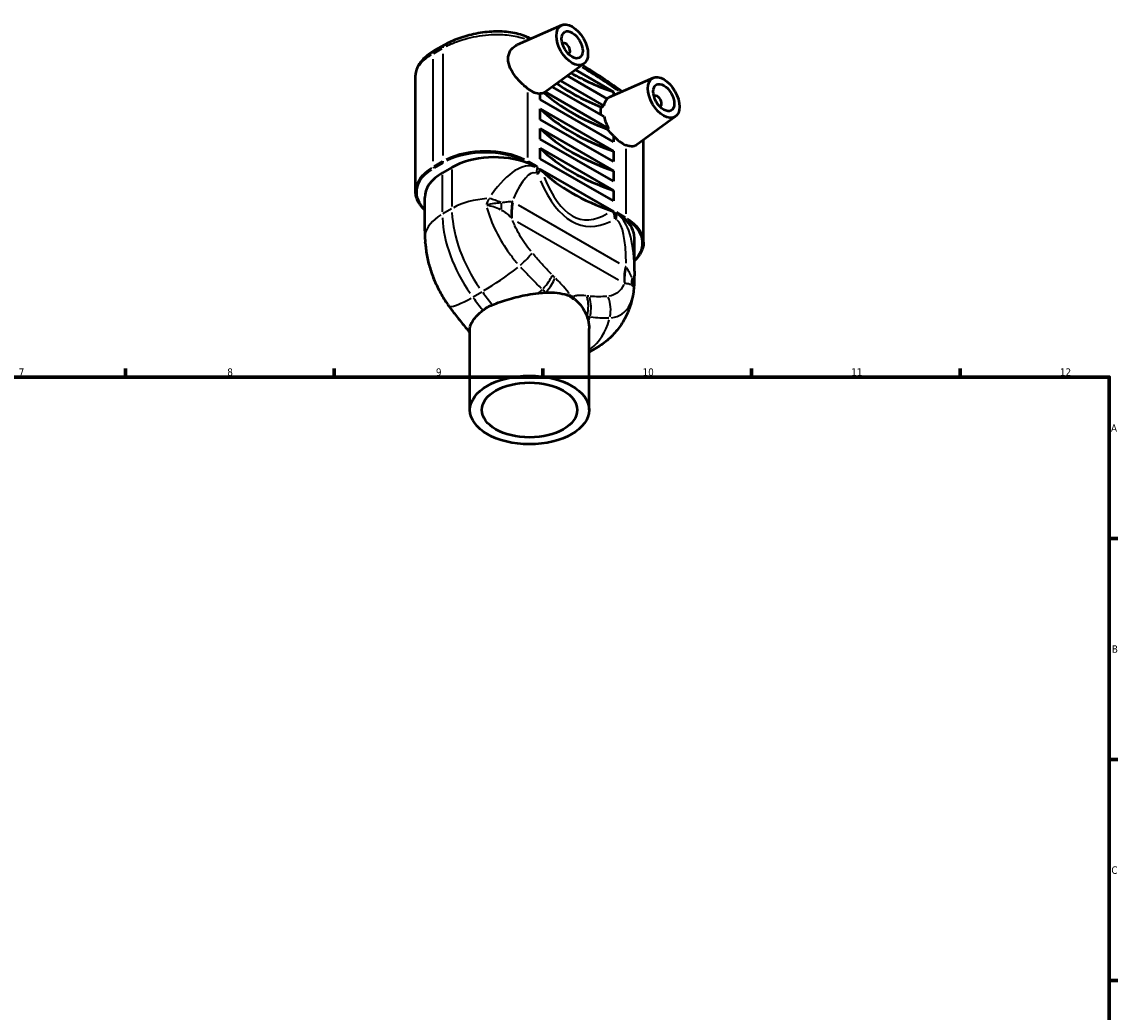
# Model space of a CAD drawing. Header units: millimetres. Extents: x 0 to 890, y 0 to 829.
# Tile 5 of 5: x 456 to 824, y 361 to 693. Entities that reach past the tile are written whole.
import ezdxf

# ---------------------------------------------------------------- set-up
doc = ezdxf.new("R2010")
doc.units = ezdxf.units.MM
for name, color, linetype, lineweight in [('Border (ISO)', 7, 'Continuous', 70), ('Visible (ISO)', 7, 'Continuous', 50), ('Visible Narrow (ISO)', 7, 'Continuous', 35)]:
    doc.layers.add(name, color=color, linetype=linetype, lineweight=lineweight)
doc.styles.add('Note Text (ISO)', font='tahoma.ttf')

# ---------------------------------------------------------------- blocks, each defined once
blk = doc.blocks.new('Borders Default Border')
at = {"layer": 'Border (ISO)'}
for p, q in [((490.58, 574), (490.58, 576.9)), ((560.67, 574), (560.67, 576.9)), ((630.75, 574), (630.75, 576.9)), ((700.83, 574), (700.83, 576.9)), ((770.92, 574), (770.92, 576.9)), ((821, 519.75), (823.9, 519.75)), ((821, 445.5), (823.9, 445.5)), ((821, 371.25), (823.9, 371.25))]:
    blk.add_line(p, q, dxfattribs=at)
at = {"layer": 'Border (ISO)', "flags": 128}
blk.add_lwpolyline([(20, 20), (20, 574), (821, 574), (821, 20), (20, 20)], dxfattribs=at)
at = {"layer": 'Border (ISO)', "color": 232, "true_color": 0xca0064, "char_height": 2.5, "attachment_point": 7, "style": 'Note Text (ISO)'}
for s, insert in [('7', (454.77, 574.4)), ('8', (524.81, 574.34)), ('9', (594.88, 574.35)), ('10', (664.29, 574.35)), ('11', (734.37, 574.4)), ('12', (804.46, 574.4)), ('A', (821.59, 555.62)), ('B', (821.89, 481.37)), ('C', (821.73, 407.08))]:
    blk.add_mtext(s, dxfattribs=dict(at, insert=insert))

msp = doc.modelspace()

# ---------------------------------------------------------------- linework, layer by layer
at = {"layer": 'Visible (ISO)'}
for p, q in [((637.135, 692.197), (622.152, 685.587)), ((597.619, 685.475), (594.437, 683.643)), ((637.519, 686.087), (637.344, 685.987)), ((639.515, 682.621), (639.34, 682.52)), ((644.606, 679.223), (631.721, 669.838)), ((588.038, 636.398), (588.038, 675.335)), ((652.42, 667.456), (639.034, 675.164)), ((641.742, 677.137), (654.533, 669.771)), ((667.894, 674.484), (652.982, 667.905)), ((651.352, 661.449), (633.957, 671.466)), ((636.665, 673.438), (651.222, 665.055)), ((629.925, 667.165), (629.925, 669.231)), ((654.533, 652.995), (629.925, 667.165)), ((631.583, 669.743), (652.875, 657.481)), ((654.533, 669.771), (654.533, 668.589)), ((668.278, 668.374), (668.103, 668.274)), ((629.925, 660.543), (629.925, 664.075)), ((629.925, 664.075), (654.533, 649.905)), ((670.274, 664.908), (670.1, 664.807)), ((654.533, 646.373), (629.925, 660.543)), ((675.366, 661.51), (661.988, 651.767)), ((629.925, 653.921), (629.925, 657.453)), ((629.925, 657.453), (654.533, 643.282)), ((654.533, 639.751), (629.925, 653.921)), ((654.533, 655.06), (654.533, 652.995)), ((664.6, 619.296), (664.6, 653.669)), ((629.925, 647.299), (629.925, 650.831)), ((629.925, 650.831), (654.533, 636.66)), ((654.533, 649.905), (654.533, 646.373)), ((600.227, 644.378), (597.045, 642.546)), ((654.533, 633.129), (629.925, 647.299)), ((654.611, 629.552), (629.847, 643.812)), ((654.533, 643.282), (654.533, 639.751)), ((591.114, 623.059), (591.114, 634.3)), ((654.533, 636.66), (654.533, 633.129)), ((661.524, 609.499), (661.524, 620.74)), ((606.319, 562.934), (606.319, 590.258)), ((646.319, 562.934), (646.319, 590.258)), ((648.852, 583.826), (646.319, 582.368))]:
    msp.add_line(p, q, dxfattribs=at)
for centre, major_axis, ratio in [((640.638, 685.576), (-3.743, 6.499), 0.5780931), ((640.638, 685.576), (-2.495, 4.333), 0.5780931), ((671.397, 667.863), (-3.743, 6.499), 0.5780931), ((671.397, 667.863), (-2.495, 4.333), 0.5780931), ((626.319, 562.934), (20, 0), 0.5758617), ((626.319, 562.934), (16, 0), 0.5758617)]:
    msp.add_ellipse(centre, major_axis=major_axis, ratio=ratio, dxfattribs=at)
for centre, major_axis, ratio, start_param, end_param in [((638.517, 684.354), (-0.998, 1.733), 0.5780931, 2.9593736, 6.4654043), ((689.008, 703.794), (-68.405, 0), 0.5758617, 0.7791742, 1.0425917), ((626.849, 677.635), (4.594, -7.978), 0.5780931, 5.3360544, 5.9918648), ((689.008, 697.172), (-68.405, 0), 0.5758617, 0.6732337, 0.9709775), ((689.008, 690.55), (-68.405, 0), 0.5758617, 0.5645373, 1.006259), ((626.849, 677.635), (4.594, -7.978), 0.5780931, 0.0306581, 0.0620231), ((657.609, 659.922), (-4.594, 7.978), 0.5780931, 0.1388815, 0.5927549), ((669.276, 666.641), (-0.998, 1.733), 0.5780931, 2.9593736, 6.4654043), ((689.008, 683.928), (-68.405, 0), 0.5758617, 0.5282047, 1.0425917), ((657.609, 659.922), (-4.594, 7.978), 0.5780931, 1.0668642, 1.5440056), ((689.008, 677.306), (-68.405, 0), 0.5758617, 0.5282047, 1.0425917), ((657.609, 659.922), (-4.594, 7.978), 0.5780931, 1.8659843, 2.5217946), ((614.546, 636.132), (20.25, 0), 0.5758617, 0.9844884, 2.3561945), ((689.008, 670.684), (-68.405, 0), 0.5758617, 0.5282047, 1.0425917), ((611.364, 634.3), (-20.25, 0), 0.5758617, 5.4977871, 6.2831853), ((689.008, 663.62), (-68.405, 0), 0.5758617, 0.5400069, 1.0307894), ((641.274, 620.74), (20.25, 0), 0.5758617, 0, 0.5863079), ((688.635, 601.625), (-27.338, 1.867), 0.6393476, 6.2625653, 6.2759667)]:
    msp.add_ellipse(centre, major_axis=major_axis, ratio=ratio, start_param=start_param, end_param=end_param, dxfattribs=at)
for points, knots in [([(625.072, 688.351), (624.303, 688.675), (623.489, 688.951), (620.937, 689.637), (619.09, 689.906), (616.207, 690.046), (615.227, 690.049), (613.25, 689.972), (612.251, 689.892), (610.257, 689.654), (609.26, 689.495), (607.289, 689.107), (606.314, 688.877), (604.407, 688.352), (603.475, 688.058), (601.673, 687.411), (600.804, 687.059), (599.146, 686.304), (598.358, 685.901), (597.619, 685.475)], [0, 0, 0, 0, 0.2850399, 0.2850399, 0.8551197, 0.8551197, 1.1401596, 1.1401596, 1.4251996, 1.4251996, 1.7102395, 1.7102395, 1.9952794, 1.9952794, 2.2803193, 2.2803193, 2.5653592, 2.5653592, 2.8503991, 2.8503991, 2.8503991, 2.8503991]), ([(625.789, 670.82), (625.298, 671.197), (624.781, 671.624), (623.377, 672.884), (622.493, 673.793), (621.017, 675.61), (620.325, 676.646), (619.376, 678.754), (619.124, 679.83), (619.124, 681.763), (619.376, 682.727), (620.325, 684.338), (621.017, 684.982), (621.886, 685.462), (622.017, 685.527), (622.152, 685.586)], [1.5994896, 1.5994896, 1.5994896, 1.5994896, 1.8024482, 1.8024482, 2.1529877, 2.1529877, 2.5077027, 2.5077027, 2.8624178, 2.8624178, 3.2171329, 3.2171329, 3.571848, 3.571848, 3.6324379, 3.6324379, 3.6324379, 3.6324379]), ([(594.437, 683.643), (593.701, 683.219), (593.012, 682.772), (591.745, 681.833), (591.166, 681.34), (590.131, 680.304), (589.674, 679.759), (588.904, 678.603), (588.592, 677.99), (588.157, 676.698), (588.038, 676.018), (588.038, 675.335)], [0, 0, 0, 0, 0.2839968, 0.2839968, 0.5679935, 0.5679935, 0.8519903, 0.8519903, 1.1359871, 1.1359871, 1.4199838, 1.4199838, 1.4199838, 1.4199838]), ([(657.43, 669.867), (655.549, 671.224), (653.662, 672.535), (649.553, 675.28), (647.329, 676.698), (644.717, 678.282), (644.332, 678.513), (643.947, 678.743)], [1.44587208, 1.44587208, 1.44587208, 1.44587208, 1.49114707, 1.49114707, 1.54424657, 1.54424657, 1.55342751, 1.55342751, 1.55342751, 1.55342751]), ([(631.217, 669.474), (631.182, 669.452), (631.148, 669.432), (630.765, 669.22), (630.357, 669.15), (629.925, 669.231)], [0.67196663, 0.67196663, 0.67196663, 0.67196663, 0.69919084, 0.69919084, 0.97028205, 0.97028205, 0.97028205, 0.97028205]), ([(652.292, 667.529), (652.384, 667.59), (652.478, 667.648), (652.704, 667.774), (652.84, 667.842), (652.983, 667.905)], [3.4632659, 3.4632659, 3.4632659, 3.4632659, 3.51019052, 3.51019052, 3.574005, 3.574005, 3.574005, 3.574005]), ([(650.345, 662.028), (650.279, 662.455), (650.247, 662.869), (650.247, 663.735), (650.294, 664.208), (650.394, 664.657)], [2.66781257, 2.66781257, 2.66781257, 2.66781257, 2.81099968, 2.81099968, 2.98557367, 2.98557367, 2.98557367, 2.98557367]), ([(654.533, 655.06), (653.793, 655.655), (653.127, 656.342), (652.518, 657.125), (652.464, 657.197), (652.409, 657.27)], [1.84071764, 1.84071764, 1.84071764, 1.84071764, 2.11180884, 2.11180884, 2.13903305, 2.13903305, 2.13903305, 2.13903305]), ([(661.988, 651.767), (661.925, 651.721), (661.859, 651.679), (661.359, 651.411), (660.77, 651.351), (659.625, 651.558), (659.16, 651.697), (658.669, 651.886)], [3.51683244, 3.51683244, 3.51683244, 3.51683244, 3.57184796, 3.57184796, 3.92238744, 3.92238744, 4.125346, 4.125346, 4.125346, 4.125346]), ([(628.865, 644.705), (628.42, 644.889), (627.909, 645.077), (626.839, 645.455), (626.279, 645.643), (625.75, 645.846)], [0, 0, 0, 0, 0.19060436, 0.19060436, 0.38120872, 0.38120872, 0.38120872, 0.38120872]), ([(629.785, 643.641), (629.575, 643.181), (629.3, 642.69), (628.966, 642.175), (628.964, 642.172), (628.962, 642.169)], [0.10171559, 0.10171559, 0.10171559, 0.10171559, 0.33309615, 0.33309615, 0.33453612, 0.33453612, 0.33453612, 0.33453612]), ([(629.847, 643.812), (629.836, 643.772), (629.823, 643.733), (629.801, 643.677), (629.793, 643.659), (629.785, 643.641)], [0.096495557, 0.096495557, 0.096495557, 0.096495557, 0.116325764, 0.116325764, 0.126428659, 0.126428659, 0.126428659, 0.126428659]), ([(591.114, 630.111), (590.824, 630.381), (590.553, 630.659), (589.813, 631.496), (589.397, 632.073), (588.725, 633.265), (588.468, 633.879), (588.125, 635.128), (588.038, 635.763), (588.038, 636.398)], [1.80410718, 1.80410718, 1.80410718, 1.80410718, 1.88495559, 1.88495559, 2.04203522, 2.04203522, 2.19911486, 2.19911486, 2.35619449, 2.35619449, 2.35619449, 2.35619449]), ([(655.129, 627.1), (655.128, 627.105), (655.128, 627.109), (655.063, 627.649), (654.967, 628.175), (654.791, 628.897), (654.734, 629.105), (654.673, 629.309)], [-0.00144022, -0.00144022, -0.00144022, -0.00144022, 0, 0, 0.16385736, 0.16385736, 0.23125579, 0.23125579, 0.23125579, 0.23125579]), ([(658.142, 627.192), (657.791, 627.497), (657.381, 627.867), (656.504, 628.61), (656.038, 628.984), (655.593, 629.313)], [0.72236371, 0.72236371, 0.72236371, 0.72236371, 0.91296806, 0.91296806, 1.10357242, 1.10357242, 1.10357242, 1.10357242]), ([(591.114, 623.059), (591.114, 622.906), (591.115, 622.753), (591.118, 622.444), (591.12, 622.289), (591.126, 621.977), (591.13, 621.82), (591.139, 621.505), (591.145, 621.347), (591.157, 621.029), (591.164, 620.869), (591.171, 620.708)], [0.785398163, 0.785398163, 0.785398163, 0.785398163, 0.803681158, 0.803681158, 0.821964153, 0.821964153, 0.840247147, 0.840247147, 0.858530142, 0.858530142, 0.876813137, 0.876813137, 0.876813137, 0.876813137]), ([(591.171, 620.708), (591.176, 620.607), (591.181, 620.508), (591.194, 620.308), (591.201, 620.209), (591.216, 620.012), (591.225, 619.913), (591.243, 619.716), (591.253, 619.618), (591.274, 619.423), (591.286, 619.326), (591.298, 619.229)], [25.98024595, 25.98024595, 25.98024595, 25.98024595, 26.00654406, 26.00654406, 26.03284218, 26.03284218, 26.05914029, 26.05914029, 26.08543841, 26.08543841, 26.11173652, 26.11173652, 26.11173652, 26.11173652]), ([(591.343, 618.758), (591.341, 618.789), (591.339, 618.821), (591.333, 618.884), (591.331, 618.915), (591.325, 618.978), (591.322, 619.009), (591.315, 619.072), (591.312, 619.104), (591.305, 619.166), (591.301, 619.197), (591.298, 619.229)], [-1.04326802, -1.04326802, -1.04326802, -1.04326802, -1.02528618, -1.02528618, -1.00730434, -1.00730434, -0.9893225, -0.9893225, -0.971340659, -0.971340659, -0.953358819, -0.953358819, -0.953358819, -0.953358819]), ([(591.343, 618.758), (591.449, 617.287), (591.649, 615.814), (592.225, 612.884), (592.6, 611.426), (593.512, 608.551), (594.048, 607.132), (595.267, 604.359), (595.951, 603.004), (597.455, 600.381), (598.274, 599.114), (599.155, 597.902)], [1.2826151, 1.2826151, 1.2826151, 1.2826151, 1.6438806, 1.6438806, 2.0051461, 2.0051461, 2.3664116, 2.3664116, 2.727677, 2.727677, 3.0889425, 3.0889425, 3.0889425, 3.0889425]), ([(664.6, 619.296), (664.6, 618.661), (664.513, 618.026), (664.17, 616.777), (663.913, 616.163), (663.241, 614.971), (662.825, 614.394), (662.085, 613.557), (661.814, 613.279), (661.524, 613.009)], [5.49778714, 5.49778714, 5.49778714, 5.49778714, 5.65486678, 5.65486678, 5.81194641, 5.81194641, 5.96902604, 5.96902604, 6.04987445, 6.04987445, 6.04987445, 6.04987445]), ([(661.524, 609.499), (661.524, 609.278), (661.524, 609.056), (661.521, 608.609), (661.519, 608.385), (661.513, 607.933), (661.51, 607.706), (661.502, 607.25), (661.497, 607.021), (661.486, 606.56), (661.48, 606.328), (661.473, 606.096)], [0.785398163, 0.785398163, 0.785398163, 0.785398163, 0.803681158, 0.803681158, 0.821964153, 0.821964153, 0.840247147, 0.840247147, 0.858530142, 0.858530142, 0.876813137, 0.876813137, 0.876813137, 0.876813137]), ([(661.473, 606.096), (661.468, 605.945), (661.463, 605.795), (661.45, 605.495), (661.442, 605.345), (661.425, 605.045), (661.415, 604.896), (661.394, 604.597), (661.382, 604.448), (661.356, 604.149), (661.342, 604), (661.327, 603.851)], [25.98024595, 25.98024595, 25.98024595, 25.98024595, 26.01462317, 26.01462317, 26.04900039, 26.04900039, 26.0833776, 26.0833776, 26.11775482, 26.11775482, 26.15213204, 26.15213204, 26.15213204, 26.15213204]), ([(613.858, 598.236), (615.543, 598.894), (617.432, 599.549), (621.452, 600.735), (623.536, 601.257), (626.904, 601.891), (628.135, 602.073), (629.309, 602.189)], [-1.8363764, -1.8363764, -1.8363764, -1.8363764, -1.2896246, -1.2896246, -0.7480665, -0.7480665, -0.4186602, -0.4186602, -0.4186602, -0.4186602]), ([(631.766, 602.363), (632.802, 602.405), (633.783, 602.4), (635.896, 602.267), (637.045, 602.098), (638.568, 601.656), (638.998, 601.504), (639.414, 601.325)], [-4.1907003, -4.1907003, -4.1907003, -4.1907003, -3.8344826, -3.8344826, -3.3714308, -3.3714308, -3.1811407, -3.1811407, -3.1811407, -3.1811407]), ([(641.436, 600.161), (641.752, 599.926), (642.054, 599.672), (643.122, 598.67), (643.792, 597.825), (644.826, 596.155), (645.24, 595.308), (645.563, 594.418)], [-2.8526455, -2.8526455, -2.8526455, -2.8526455, -2.6858242, -2.6858242, -2.2354426, -2.2354426, -1.845864, -1.845864, -1.845864, -1.845864]), ([(660.981, 601.217), (660.752, 600.039), (660.44, 598.829), (659.604, 596.366), (659.079, 595.111), (657.768, 592.602), (656.982, 591.348), (655.118, 588.925), (654.041, 587.757), (651.622, 585.618), (650.28, 584.649), (648.852, 583.826)], [0.1996148, 0.1996148, 0.1996148, 0.1996148, 0.31715822, 0.31715822, 0.43470163, 0.43470163, 0.55224504, 0.55224504, 0.66978846, 0.66978846, 0.78733187, 0.78733187, 0.78733187, 0.78733187]), ([(661.306, 603.618), (661.294, 603.458), (661.279, 603.298), (661.247, 602.978), (661.229, 602.817), (661.189, 602.497), (661.168, 602.337), (661.121, 602.017), (661.096, 601.857), (661.041, 601.537), (661.012, 601.377), (660.981, 601.217)], [1.25506136, 1.25506136, 1.25506136, 1.25506136, 1.29709189, 1.29709189, 1.33912242, 1.33912242, 1.38115295, 1.38115295, 1.42318348, 1.42318348, 1.46521401, 1.46521401, 1.46521401, 1.46521401]), ([(599.155, 597.902), (599.583, 597.313), (600.015, 596.729), (600.887, 595.571), (601.327, 594.997), (602.215, 593.859), (602.663, 593.295), (603.566, 592.177), (604.021, 591.623), (604.939, 590.526), (605.401, 589.983), (605.867, 589.445)], [0, 0, 0, 0, 0.2088189, 0.2088189, 0.4176378, 0.4176378, 0.6264567, 0.6264567, 0.8352756, 0.8352756, 1.0440945, 1.0440945, 1.0440945, 1.0440945]), ([(606.319, 590.259), (606.319, 591.144), (606.68, 592.084), (608.152, 594.154), (609.255, 595.255), (610.676, 596.404)], [-1.3613779, -1.3613779, -1.3613779, -1.3613779, -0.6857315, -0.6857315, 0, 0, 0, 0]), ([(610.676, 596.404), (611.149, 596.787), (611.653, 597.13), (612.177, 597.432), (612.701, 597.734), (613.263, 598.004), (613.858, 598.236)], [-0.22240315, -0.22240315, -0.22240315, -0.22240315, 0, 0, 0, 0.22240315, 0.22240315, 0.22240315, 0.22240315]), ([(605.867, 589.445), (605.935, 589.366), (606.004, 589.287), (606.142, 589.131), (606.211, 589.053), (606.294, 588.961), (606.306, 588.946), (606.319, 588.932)], [0, 0, 0, 0, 0.025379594, 0.025379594, 0.050759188, 0.050759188, 0.055390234, 0.055390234, 0.055390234, 0.055390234]), ([(646.094, 592.523), (646.188, 592.049), (646.255, 591.564), (646.309, 590.8), (646.319, 590.528), (646.319, 590.259)], [-1.67283892, -1.67283892, -1.67283892, -1.67283892, -1.47211354, -1.47211354, -1.36137792, -1.36137792, -1.36137792, -1.36137792])]:
    msp.add_open_spline(points, degree=3, knots=knots, dxfattribs=at)
for points in [[(626.767, 687.623), (626.202, 687.87), (625.636, 688.113), (625.072, 688.351)], [(629.847, 643.812), (630.017, 643.666), (630.18, 643.518), (630.336, 643.367)], [(653.838, 629.833), (654.099, 629.743), (654.357, 629.649), (654.611, 629.552)], [(654.673, 629.309), (654.648, 629.391), (654.628, 629.472), (654.611, 629.552)], [(629.309, 602.189), (630.158, 602.272), (630.978, 602.331), (631.766, 602.363)], [(645.563, 594.418), (645.786, 593.804), (645.966, 593.17), (646.094, 592.523)]]:
    msp.add_open_spline(points, degree=3, dxfattribs=at)
for points, weights in [([(631.583, 669.743), (631.401, 669.609), (631.217, 669.474)], [1, 1.00002756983, 1.00004050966]), ([(650.394, 664.657), (650.81, 664.857), (651.222, 665.055)], [1.00002899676, 1.00002792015, 1]), ([(652.409, 657.27), (652.643, 657.376), (652.875, 657.481)], [1.00004050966, 1.00002756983, 1])]:
    msp.add_rational_spline(points, weights, degree=2, dxfattribs=at)
at = {"layer": 'Visible Narrow (ISO)'}
for p, q in [((625.789, 687.191), (625.789, 687.194)), ((594.128, 682.701), (596.992, 684.35)), ((597.151, 682.543), (597.151, 648.375)), ((593.969, 646.542), (593.969, 680.711)), ((625.789, 647.693), (625.789, 669.603)), ((658.669, 650.669), (658.669, 628.759)), ((596.992, 646.385), (594.128, 644.736)), ((594.411, 644.246), (597.275, 645.895)), ((625.518, 645.979), (625.738, 645.853)), ((628.711, 644.794), (625.943, 646.388)), ((628.865, 644.678), (628.865, 644.198)), ((597.045, 629.451), (597.045, 641.856)), ((600.227, 643.689), (600.227, 631.283)), ((628.695, 642.322), (628.948, 642.177)), ((629.739, 643.667), (628.911, 644.145)), ((600.068, 630.502), (597.204, 628.853)), ((656.585, 612.149), (622.643, 631.694)), ((622.278, 626.137), (656.22, 606.591)), ((655.547, 628.806), (654.719, 629.283)), ((655.143, 627.092), (655.396, 626.946)), ((655.593, 628.806), (655.593, 629.286)), ((658.515, 627.63), (655.747, 629.224)), ((658.155, 627.185), (658.374, 627.059)), ((607.403, 600.942), (610.267, 602.591))]:
    msp.add_line(p, q, dxfattribs=at)
for centre, major_axis, ratio, start_param, end_param in [((598.742, 683.525), (-1.123, 1.95), 0.5780931, 0.0393666, 0.7479653), ((624.198, 686.278), (0.874, 2.073), 0.6492276, 5.4629581, 6.2400155), ((642.229, 535.381), (87.659, -152.223), 0.5780931, 2.4908534, 2.4908757), ((595.56, 681.693), (-1.123, 1.95), 0.5780931, 0.0393666, 0.7479653), ((642.229, 535.381), (87.659, -152.223), 0.5780931, 2.2458442, 2.3434894), ((611.47, 638.231), (-20.25, 0), 0.5758617, 4.0055306, 5.4192473), ((611.47, 637.904), (19.85, 0), 0.5758617, 0.863938, 2.2776547), ((608.288, 636.398), (-20.25, 0), 0.5758617, 5.5370571, 6.2439154), ((594.252, 644.481), (-0.2, 0.347), 0.5780931, 0.8658717, 2.2795884), ((597.434, 646.313), (-0.2, 0.347), 0.5780931, 0.8658717, 2.2795884), ((614.546, 598.253), (13.063, 46.449), 0.3331228, 6.2427568, 7.0318887), ((625.506, 646.313), (0.2, 0.347), 0.5780931, 4.0035969, 5.4173136), ((608.288, 636.071), (-19.85, 0), 0.5758617, 5.5633201, 6.7429131), ((620.585, 599.996), (7.476, 42.564), 0.2037463, 6.2490716, 6.9655146), ((622.642, 640.588), (4.391, 7.626), 0.5780931, 5.2644819, 5.483676), ((689.008, 910.028), (-44.889, -283.127), 0.1823087, 5.9927306, 6.4344348), ((695.047, 911.771), (-50.412, -286.998), 0.2037463, 5.9914549, 6.4270835), ((614.546, 622.348), (20.25, 0), 0.5758617, 1.6969105, 2.3214953), ((613.501, 628.914), (-8.21, 3.167), 0.5249906, 4.5281828, 4.9829645), ((624.41, 640.558), (4.721, 19.435), 0.3112663, 2.0807009, 2.2005614), ((634.188, 636.903), (-9.247, -17.734), 0.5940958, 5.2440259, 5.5363234), ((634.482, 636.741), (-9.981, -17.332), 0.5780931, 5.2687812, 5.5653618), ((611.364, 620.516), (-20.25, 0), 0.5758617, 5.5324863, 6.1570712), ((619.955, 615.569), (-16.169, 28.077), 0.5780931, 0.8364646, 1.7208529), ((623.137, 617.401), (16.169, -28.077), 0.5780931, 3.9780572, 4.8624456), ((649.371, 625.196), (4.391, 7.626), 0.5780931, 5.2644819, 5.483676), ((647.313, 584.604), (7.476, 42.564), 0.2037463, 5.4530239, 6.1694668), ((641.274, 582.861), (13.063, 46.449), 0.3331228, 5.4527879, 6.1596463), ((658.386, 627.379), (-0.2, -0.347), 0.5780931, 0.8620043, 2.275721), ((644.35, 619.296), (20.25, 0), 0.5758617, 0.0392699, 0.7461283), ((644.35, 618.969), (19.85, 0), 0.5758617, 5.8234575, 7.0030505), ((611.364, 596.42), (18.923, -30.225), 0.2385001, 3.510131, 3.5924045), ((599.962, 621.118), (-8.79, -0.41), 0.7983546, 6.1651437, 6.2769726), ((620.971, 611.541), (-6.719, -5.683), 0.1714219, 1.7682433, 2.5351719), ((618.37, 611.882), (16.259, 12.071), 0.16146, 4.1261101, 4.838226), ((627.804, 604.009), (-6.305, -6.139), 0.2748133, 1.797873, 2.5218925), ((672.195, 615.023), (-9.981, -17.332), 0.5780931, 5.2687812, 5.5653618), ((672.487, 614.847), (10.677, 16.912), 0.5612013, 2.1501092, 2.4424066), ((628.663, 603.156), (6.09, 6.352), 0.3221202, 4.9323838, 5.6533881), ((678.983, 609.131), (-16.184, -11.751), 0.7573685, 5.6393455, 5.759206), ((652.677, 606.354), (8.796, -0.259), 0.2975369, 0.021353, 0.4057077), ((615.189, 610.049), (-16.259, -12.071), 0.16146, 0.1932775, 0.9053935), ((643.184, 642.465), (-45.716, 79.387), 0.5780931, 1.7731064, 1.8292814), ((646.366, 644.297), (45.716, -79.387), 0.5780931, 4.9146991, 4.970874), ((624.123, 604.741), (15.244, 13.329), 0.2650482, 4.8270163, 4.9091438), ((633.652, 597.495), (7.154, 5.125), 0.0443861, 5.6218763, 5.7225021), ((634.785, 596.843), (3.06, -8.251), 0.8432635, 1.6672167, 1.7678424), ((639.319, 597.02), (-1.453, -8.679), 0.7603052, 1.4354494, 2.1564538), ((640.12, 596.917), (-0.779, -8.765), 0.7815618, 1.3726752, 2.0966947), ((646.366, 596.918), (0.85, -8.759), 0.8174447, 1.1788822, 1.9458108), ((606.272, 603.077), (-7.117, -5.175), 0.2228713, 0.0077814, 0.1478466), ((631.697, 600.379), (0.163, 20.249), 0.7727432, 4.3247526, 4.4068801), ((637.45, 600.895), (3.879, -19.875), 0.8004553, 0.3695073, 1.0223553), ((612.518, 595.207), (-6.651, -5.762), 0.3151708, 0.004249, 0.0807317), ((620.941, 602.908), (-15.244, -13.329), 0.2650482, 0.0862809, 0.1338548), ((632.683, 611.904), (16.169, -28.077), 0.5780931, 6.1445252, 6.2758874)]:
    msp.add_ellipse(centre, major_axis=major_axis, ratio=ratio, start_param=start_param, end_param=end_param, dxfattribs=at)
for points, knots in [([(598.328, 685.079), (599.403, 685.626), (600.572, 686.134), (604.209, 687.473), (606.865, 688.159), (612.169, 688.982), (614.813, 689.136), (619.268, 688.911), (621.135, 688.64), (623.452, 688.043), (624.051, 687.86), (624.623, 687.656)], [-2.7078792, -2.7078792, -2.7078792, -2.7078792, -2.3313263, -2.3313263, -1.6019104, -1.6019104, -0.897293, -0.897293, -0.3451127, -0.3451127, -0.14252, -0.14252, -0.14252, -0.14252]), ([(588.054, 675.706), (588.117, 676.465), (588.372, 677.236), (589.394, 678.995), (590.288, 679.981), (592.047, 681.387), (592.701, 681.842), (593.415, 682.28)], [-1.3489847, -1.3489847, -1.3489847, -1.3489847, -0.9146239, -0.9146239, -0.3517784, -0.3517784, -0.0709992, -0.0709992, -0.0709992, -0.0709992]), ([(611.979, 631.767), (612.732, 631.653), (613.504, 631.479), (615.015, 631.002), (615.765, 630.699), (616.495, 630.319)], [0.0732325, 0.0732325, 0.0732325, 0.0732325, 0.7894018, 0.7894018, 1.4922249, 1.4922249, 1.4922249, 1.4922249]), ([(616.583, 632.452), (615.833, 632.393), (615.068, 632.324), (613.53, 632.134), (612.746, 632.011), (611.982, 631.855)], [-1.4922249, -1.4922249, -1.4922249, -1.4922249, -0.7894018, -0.7894018, -0.0732325, -0.0732325, -0.0732325, -0.0732325]), ([(611.999, 630.771), (612.705, 628.212), (613.749, 625.548), (616.345, 620.376), (617.876, 617.868), (620.412, 614.364), (621.282, 613.254), (622.182, 612.19)], [-1.7686666, -1.7686666, -1.7686666, -1.7686666, -1.080372, -1.080372, -0.4155277, -0.4155277, -0.0930877, -0.0930877, -0.0930877, -0.0930877]), ([(616.922, 630.087), (617.468, 629.774), (618.007, 629.404), (619.064, 628.56), (619.582, 628.086), (620.098, 627.544)], [-1.1220418, -1.1220418, -1.1220418, -1.1220418, -0.5905483, -0.5905483, -0.0590548, -0.0590548, -0.0590548, -0.0590548]), ([(620.297, 632.924), (619.797, 632.871), (619.274, 632.818), (618.183, 632.689), (617.616, 632.614), (617.03, 632.509)], [0.0590548, 0.0590548, 0.0590548, 0.0590548, 0.5905483, 0.5905483, 1.1220418, 1.1220418, 1.1220418, 1.1220418]), ([(620.743, 632.789), (620.699, 632.814), (620.655, 632.839), (620.566, 632.887), (620.522, 632.911), (620.478, 632.934)], [0.002076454, 0.002076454, 0.002076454, 0.002076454, 0.020764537, 0.020764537, 0.03945262, 0.03945262, 0.03945262, 0.03945262]), ([(620.276, 627.355), (620.294, 627.335), (620.312, 627.315), (620.349, 627.273), (620.368, 627.252), (620.386, 627.23)], [-0.03945262, -0.03945262, -0.03945262, -0.03945262, -0.020764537, -0.020764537, -0.002076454, -0.002076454, -0.002076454, -0.002076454]), ([(626.74, 616.247), (626.016, 617.134), (625.322, 618.062), (623.42, 620.849), (622.32, 622.784), (621.135, 625.363), (620.866, 625.995), (620.62, 626.625)], [0.0681946, 0.0681946, 0.0681946, 0.0681946, 0.4155277, 0.4155277, 1.080372, 1.080372, 1.2956971, 1.2956971, 1.2956971, 1.2956971]), ([(598.74, 598.69), (597.418, 600.638), (596.229, 602.744), (593.527, 608.618), (592.332, 612.558), (591.633, 617.261), (591.536, 618.109), (591.47, 618.949)], [-2.9958548, -2.9958548, -2.9958548, -2.9958548, -2.4440082, -2.4440082, -1.5240262, -1.5240262, -1.3202759, -1.3202759, -1.3202759, -1.3202759]), ([(633.654, 608.558), (632.605, 609.642), (631.568, 610.75), (629.516, 613.011), (628.503, 614.164), (627.503, 615.337)], [0.05220473, 0.05220473, 0.05220473, 0.05220473, 0.52204726, 0.52204726, 0.99188979, 0.99188979, 0.99188979, 0.99188979]), ([(623.346, 610.871), (624.476, 609.648), (625.617, 608.448), (627.917, 606.097), (629.077, 604.946), (630.244, 603.821)], [-0.99188979, -0.99188979, -0.99188979, -0.99188979, -0.52204726, -0.52204726, -0.05220473, -0.05220473, -0.05220473, -0.05220473]), ([(658.748, 610.896), (658.704, 610.923), (658.661, 610.95), (658.573, 611.003), (658.529, 611.029), (658.485, 611.054)], [0.002076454, 0.002076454, 0.002076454, 0.002076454, 0.020764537, 0.020764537, 0.03945262, 0.03945262, 0.03945262, 0.03945262]), ([(660.647, 607.392), (660.437, 607.956), (660.182, 608.503), (659.592, 609.6), (659.257, 610.147), (658.887, 610.702)], [0.0590548, 0.0590548, 0.0590548, 0.0590548, 0.5905483, 0.5905483, 1.1220418, 1.1220418, 1.1220418, 1.1220418]), ([(639.625, 601.995), (639.605, 602.023), (639.585, 602.05), (639.277, 602.467), (638.979, 602.85), (638.055, 603.994), (637.408, 604.73), (636.214, 606.007), (635.673, 606.558), (635.127, 607.089)], [0.14295224, 0.14295224, 0.14295224, 0.14295224, 0.15305275, 0.15305275, 0.2991088, 0.2991088, 0.59822266, 0.59822266, 0.83859427, 0.83859427, 0.83859427, 0.83859427]), ([(657.954, 605.125), (657.451, 603.94), (656.723, 602.985), (654.991, 601.701), (654.028, 601.314), (652.952, 601.153)], [1.7932454, 1.7932454, 1.7932454, 1.7932454, 2.4440082, 2.4440082, 3.0207479, 3.0207479, 3.0207479, 3.0207479]), ([(658.111, 605.506), (658.128, 605.507), (658.145, 605.508), (658.178, 605.51), (658.194, 605.51), (658.21, 605.51)], [-0.03945262, -0.03945262, -0.03945262, -0.03945262, -0.020764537, -0.020764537, -0.002076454, -0.002076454, -0.002076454, -0.002076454]), ([(658.368, 605.506), (658.818, 605.491), (659.212, 605.441), (659.9, 605.279), (660.194, 605.17), (660.437, 605.028)], [-1.1220418, -1.1220418, -1.1220418, -1.1220418, -0.5905483, -0.5905483, -0.0590548, -0.0590548, -0.0590548, -0.0590548]), ([(660.598, 604.924), (660.896, 604.714), (661.103, 604.463), (661.281, 604.035), (661.313, 603.865), (661.31, 603.693)], [0.0648842, 0.0648842, 0.0648842, 0.0648842, 0.7883291, 0.7883291, 1.2328002, 1.2328002, 1.2328002, 1.2328002]), ([(661.34, 604.006), (661.366, 604.378), (661.353, 604.761), (661.219, 605.747), (661.047, 606.369), (660.788, 607.022)], [-1.2647042, -1.2647042, -1.2647042, -1.2647042, -0.7883291, -0.7883291, -0.0665634, -0.0665634, -0.0665634, -0.0665634]), ([(639.507, 601.234), (639.579, 601.164), (639.653, 601.095), (639.907, 600.872), (640.096, 600.723), (640.491, 600.466), (640.69, 600.365), (641.05, 600.227), (641.21, 600.188), (641.355, 600.17)], [-3.47660237, -3.47660237, -3.47660237, -3.47660237, -3.45666236, -3.45666236, -3.41066772, -3.41066772, -3.36400678, -3.36400678, -3.3180829, -3.3180829, -3.3180829, -3.3180829]), ([(640.939, 601.016), (640.858, 600.993), (640.768, 600.986), (640.566, 601.027), (640.455, 601.078), (640.234, 601.237), (640.128, 601.341), (639.986, 601.506), (639.944, 601.559), (639.904, 601.612)], [3.3180829, 3.3180829, 3.3180829, 3.3180829, 3.36400678, 3.36400678, 3.41066772, 3.41066772, 3.45666236, 3.45666236, 3.47660237, 3.47660237, 3.47660237, 3.47660237]), ([(645.271, 601.247), (644.36, 601.386), (643.477, 601.44), (642.234, 601.344), (641.832, 601.281), (641.36, 601.155), (641.27, 601.128), (641.181, 601.099)], [0.27964549, 0.27964549, 0.27964549, 0.27964549, 0.70837827, 0.70837827, 0.92390808, 0.92390808, 0.97568432, 0.97568432, 0.97568432, 0.97568432]), ([(652.265, 601.078), (651.363, 600.999), (650.443, 600.96), (648.568, 600.96), (647.613, 600.999), (646.643, 601.077)], [0.05220473, 0.05220473, 0.05220473, 0.05220473, 0.52204726, 0.52204726, 0.99188979, 0.99188979, 0.99188979, 0.99188979]), ([(653.813, 593.915), (655.169, 594.08), (656.387, 594.52), (659.07, 596.36), (660.248, 598.182), (660.836, 600.559)], [-3.0077561, -3.0077561, -3.0077561, -3.0077561, -2.4440082, -2.4440082, -1.5464004, -1.5464004, -1.5464004, -1.5464004]), ([(605.702, 589.688), (604.674, 590.894), (603.661, 592.129), (601.672, 594.66), (600.696, 595.954), (599.738, 597.277)], [-0.99188979, -0.99188979, -0.99188979, -0.99188979, -0.52204726, -0.52204726, -0.05220473, -0.05220473, -0.05220473, -0.05220473]), ([(646.937, 594.208), (647.965, 594.07), (648.977, 593.97), (650.966, 593.851), (651.943, 593.831), (652.9, 593.852)], [-0.99188979, -0.99188979, -0.99188979, -0.99188979, -0.52204726, -0.52204726, -0.05220473, -0.05220473, -0.05220473, -0.05220473])]:
    msp.add_open_spline(points, degree=3, knots=knots, dxfattribs=at)
for points in [[(612.644, 633.857), (612.329, 633.233), (612.039, 632.585), (611.775, 631.914)], [(591.384, 620.172), (591.296, 620.64), (591.236, 621.087), (591.203, 621.51)], [(591.385, 620.05), (591.3, 619.783), (591.269, 619.52), (591.293, 619.27)], [(591.339, 618.826), (591.315, 619.233), (591.332, 619.636), (591.389, 620.029)], [(634.819, 607.386), (634.559, 607.636), (634.302, 607.892), (634.046, 608.153)], [(630.689, 603.391), (631.027, 603.059), (631.367, 602.733), (631.709, 602.416)], [(646.28, 601.108), (646.043, 601.13), (645.803, 601.161), (645.559, 601.201)], [(645.615, 594.408), (645.928, 594.348), (646.238, 594.3), (646.542, 594.262)], [(606.305, 588.989), (606.223, 589.083), (606.141, 589.177), (606.059, 589.272)]]:
    msp.add_open_spline(points, degree=3, dxfattribs=at)

# ---------------------------------------------------------------- block references
msp.add_blockref('Borders Default Border', (0, 0))

doc.saveas('drawing.dxf')
